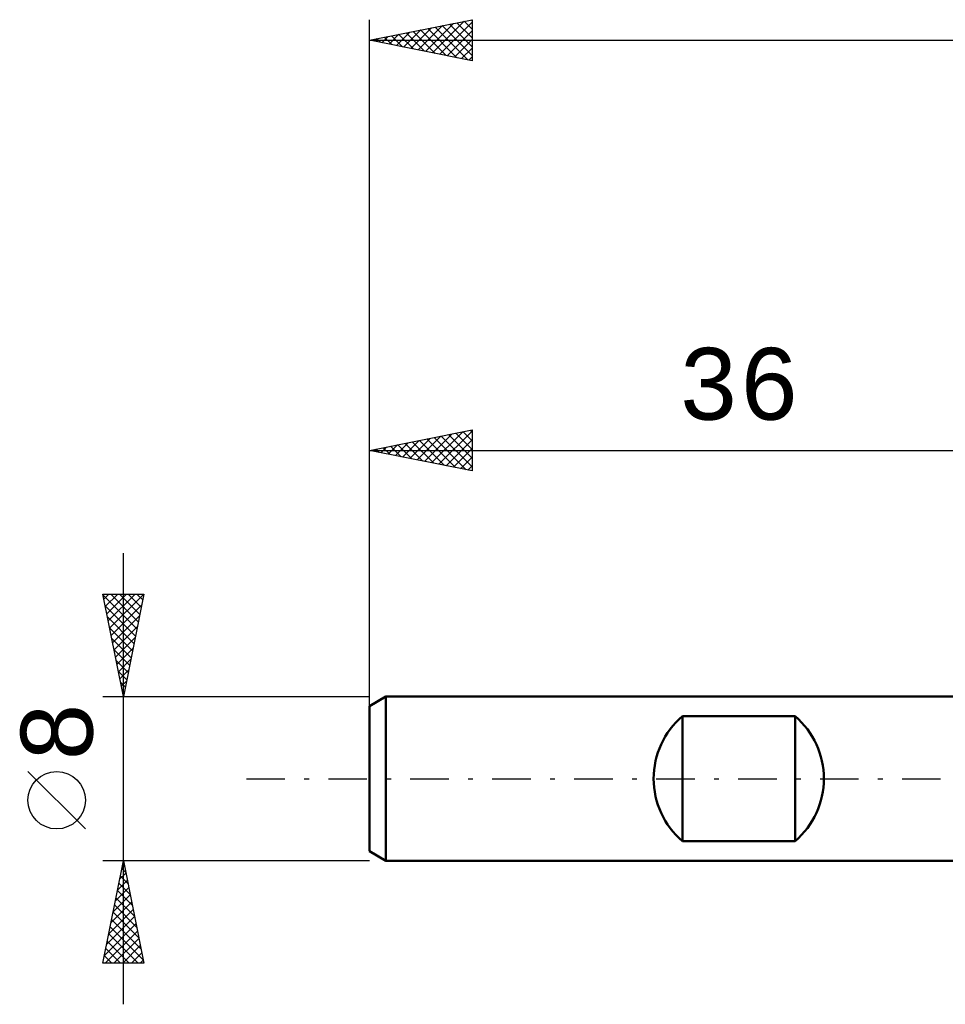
# Model space of a CAD drawing. Header units: millimetres. Extents: x -53 to 83, y -38 to 41.
# Tile 1 of 6: x -53 to -8, y -11 to 37. Entities that reach past the tile are written whole.
import ezdxf
from ezdxf.enums import TextEntityAlignment as Align

# ---------------------------------------------------------------- set-up
doc = ezdxf.new("R2010")
doc.units = ezdxf.units.MM
doc.header["$LTSCALE"] = 4.7
doc.linetypes.add('LONGDASH_DASH', pattern=[0.85, 0.4, -0.2, 0.05, -0.2])
for name, color, linetype in [('SK1', 4, 'CONTINUOUS'), ('SK2', 7, 'CONTINUOUS'), ('SK4', 2, 'LONGDASH_DASH')]:
    doc.layers.add(name, color=color, linetype=linetype)
doc.styles.get("Standard").update_dxf_attribs({"font": 'Monospac821 BT'})

msp = doc.modelspace()

# ---------------------------------------------------------------- linework, layer by layer
at = {"layer": 'SK1', "color": 4, "linetype": 'CONTINUOUS', "lineweight": 50}
for p, q in [((-35.2, 4), (-36, 3.538)), ((0, 4), (-35.2, 4)), ((-35.2, 4), (-35.2, -4)), ((-36, 3.538), (-36, -3.538)), ((-20.75, -3.04), (-20.75, 3.04)), ((-20.75, 3.04), (-15.25, 3.04)), ((-15.25, 3.04), (-15.25, -3.04)), ((-15.25, -3.04), (-20.75, -3.04)), ((-36, -3.538), (-35.2, -4)), ((-35.2, -4), (0, -4))]:
    msp.add_line(p, q, dxfattribs=at)
for centre, start, end in [((-18.15, 0), 130.5416, 229.4584), ((-17.85, 0), 310.5416, 49.4584)]:
    msp.add_arc(centre, 4, start, end, dxfattribs=at)
at = {"layer": 'SK2', "color": 7, "linetype": 'CONTINUOUS', "lineweight": 25}
for p, q in [((-36, 2), (-36, 37)), ((-36, 36), (-31, 37)), ((-31.036, 36.993), (-31, 36.956)), ((-31, 37), (-31, 35)), ((-34.336, 35.667), (-33.504, 36.499)), ((-33.983, 35.597), (-32.974, 36.605)), ((-33.629, 35.526), (-32.444, 36.711)), ((-33.511, 36.498), (-32.267, 35.253)), ((-33.276, 35.455), (-31.913, 36.817)), ((-33.158, 36.568), (-31.736, 35.147)), ((-32.922, 35.384), (-31.383, 36.923)), ((-32.804, 36.639), (-31.206, 35.041)), ((-32.569, 35.314), (-31, 36.882)), ((-32.451, 36.71), (-31, 35.259)), ((-32.097, 36.781), (-31, 35.684)), ((-31.743, 36.851), (-31, 36.108)), ((-31.39, 36.922), (-31, 36.532)), ((-36, 36), (32, 36)), ((-31, 35), (-36, 36)), ((-35.986, 36.003), (-35.979, 35.996)), ((-35.751, 35.95), (-35.626, 36.075)), ((-35.632, 36.074), (-35.449, 35.89)), ((-35.397, 35.879), (-35.095, 36.181)), ((-35.279, 36.144), (-34.918, 35.784)), ((-35.043, 35.809), (-34.565, 36.287)), ((-34.925, 36.215), (-34.388, 35.678)), ((-34.69, 35.738), (-34.035, 36.393)), ((-34.572, 36.286), (-33.858, 35.572)), ((-34.218, 36.356), (-33.327, 35.465)), ((-33.865, 36.427), (-32.797, 35.359)), ((-32.215, 35.243), (-31, 36.458)), ((-31.861, 35.172), (-31, 36.034)), ((-31.508, 35.102), (-31, 35.609)), ((-31.154, 35.031), (-31, 35.185)), ((-36, 3.076), (-36, 17)), ((-36, 16), (-31, 17)), ((-33.325, 15.465), (-31.988, 16.802)), ((-32.972, 15.394), (-31.458, 16.908)), ((-32.618, 15.324), (-31, 16.942)), ((-31.793, 16.841), (-31, 16.048)), ((-31.439, 16.912), (-31, 16.473)), ((-31.086, 16.983), (-31, 16.897)), ((-31, 17), (-31, 15)), ((-34.74, 15.748), (-34.109, 16.378)), ((-34.386, 15.677), (-33.579, 16.484)), ((-34.268, 16.346), (-33.402, 15.48)), ((-34.032, 15.606), (-33.049, 16.59)), ((-33.914, 16.417), (-32.872, 15.374)), ((-33.679, 15.536), (-32.518, 16.696)), ((-33.561, 16.488), (-32.341, 15.268)), ((-33.207, 16.559), (-31.811, 15.162)), ((-32.854, 16.629), (-31.281, 15.056)), ((-32.5, 16.7), (-31, 15.2)), ((-32.265, 15.253), (-31, 16.518)), ((-32.147, 16.771), (-31, 15.624)), ((-36, 16), (0, 16)), ((-31, 15), (-36, 16)), ((-35.8, 15.96), (-35.7, 16.06)), ((-35.682, 16.064), (-35.523, 15.905)), ((-35.447, 15.889), (-35.17, 16.166)), ((-35.329, 16.134), (-34.993, 15.799)), ((-35.093, 15.819), (-34.64, 16.272)), ((-34.975, 16.205), (-34.463, 15.693)), ((-34.621, 16.276), (-33.932, 15.586)), ((-31.911, 15.182), (-31, 16.093)), ((-31.558, 15.112), (-31, 15.669)), ((-31.204, 15.041), (-31, 15.245)), ((-48, -11), (-48, 11)), ((-48, 4), (-49, 9)), ((-49, 9), (-47, 9)), ((-48.99, 8.948), (-47.34, 7.299)), ((-48.95, 8.75), (-48.7, 9)), ((-48.879, 8.396), (-48.276, 9)), ((-48.809, 8.043), (-47.851, 9)), ((-48.738, 7.689), (-47.427, 9)), ((-48.667, 7.336), (-47.003, 9)), ((-48.617, 9), (-47.27, 7.652)), ((-48.193, 9), (-47.199, 8.006)), ((-47, 9), (-48, 4)), ((-47.769, 9), (-47.128, 8.359)), ((-47.344, 9), (-47.057, 8.713)), ((-48.884, 8.418), (-47.411, 6.945)), ((-48.596, 6.982), (-47.105, 8.473)), ((-48.778, 7.888), (-47.482, 6.592)), ((-48.526, 6.629), (-47.211, 7.943)), ((-48.671, 7.357), (-47.552, 6.238)), ((-48.455, 6.275), (-47.317, 7.413)), ((-48.565, 6.827), (-47.623, 5.885)), ((-48.384, 5.922), (-47.424, 6.882)), ((-48.459, 6.297), (-47.694, 5.531)), ((-48.314, 5.568), (-47.53, 6.352)), ((-48.353, 5.766), (-47.764, 5.178)), ((-48.243, 5.214), (-47.636, 5.822)), ((-48.172, 4.861), (-47.742, 5.291)), ((-48.247, 5.236), (-47.835, 4.824)), ((-48.141, 4.706), (-47.906, 4.47)), ((-48.101, 4.507), (-47.848, 4.761)), ((-49, 4), (-36, 4)), ((-48.035, 4.175), (-47.977, 4.117)), ((-48.031, 4.154), (-47.954, 4.231)), ((-49.85, -2.45), (-52.65, 0.35)), ((-48, -4), (-49, -4)), ((-49, -9), (-48, -4)), ((-48.075, -4.376), (-47.95, -4.251)), ((-48.007, -4.034), (-47.99, -4.051)), ((-36, -4), (-48, -4)), ((-48, -4), (-47, -9)), ((-48.181, -4.906), (-47.879, -4.604)), ((-48.148, -4.741), (-47.778, -5.112)), ((-48.077, -4.387), (-47.884, -4.581)), ((-48.287, -5.437), (-47.808, -4.958)), ((-48.219, -5.095), (-47.672, -5.642)), ((-48.499, -6.497), (-47.667, -5.665)), ((-48.393, -5.967), (-47.738, -5.311)), ((-48.29, -5.448), (-47.566, -6.172)), ((-48.606, -7.028), (-47.596, -6.018)), ((-48.431, -6.155), (-47.353, -7.233)), ((-48.36, -5.802), (-47.459, -6.703)), ((-48.712, -7.558), (-47.526, -6.372)), ((-48.502, -6.509), (-47.247, -7.763)), ((-48.924, -8.619), (-47.384, -7.079)), ((-48.818, -8.088), (-47.455, -6.726)), ((-48.572, -6.862), (-47.141, -8.294)), ((-48.881, -9), (-47.313, -7.433)), ((-48.714, -7.569), (-47.283, -9)), ((-48.643, -7.216), (-47.035, -8.824)), ((-48.785, -7.923), (-47.708, -9)), ((-48.457, -9), (-47.243, -7.786)), ((-48.032, -9), (-47.172, -8.14)), ((-48.926, -8.63), (-48.556, -9)), ((-48.855, -8.277), (-48.132, -9)), ((-47.608, -9), (-47.101, -8.493)), ((-47, -9), (-49, -9)), ((-48.997, -8.984), (-48.98, -9)), ((-47.184, -9), (-47.031, -8.847))]:
    msp.add_line(p, q, dxfattribs=at)
msp.add_circle((-51.25, -1.05), 1.4, dxfattribs=at)
at = {"layer": 'SK4', "color": 2, "linetype": 'LONGDASH_DASH', "lineweight": 25}
msp.add_line((-42, 0), (38, 0), dxfattribs=at)

# ---------------------------------------------------------------- texts
at = {"layer": 'SK2', "color": 7, "linetype": 'CONTINUOUS', "lineweight": 25}
msp.add_text('36', height=3.5, dxfattribs=at).set_placement((-18, 17.5), align=Align.CENTER)
msp.add_text('8', height=3.5, rotation=90, dxfattribs=at).set_placement((-49.5, 2.275), align=Align.CENTER)

doc.saveas('drawing.dxf')
